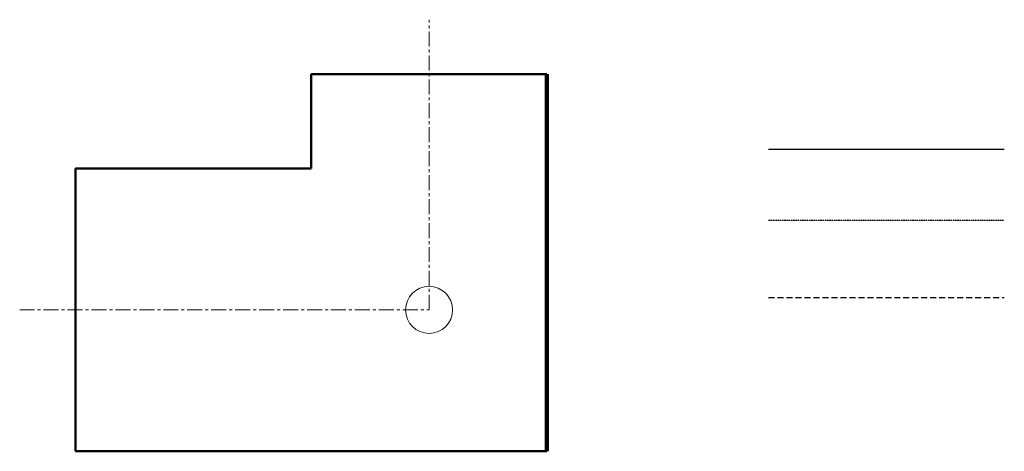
# Model space of a CAD drawing. Header units: centimetres. Extents: x 2370 to 4458, y 966 to 1882.
import ezdxf
from ezdxf.lldxf.tags import DXFTag

# ---------------------------------------------------------------- set-up
doc = ezdxf.new("R2010")
doc.units = ezdxf.units.CM
for name, pattern in [('AXES', [50.8, 31.75, -6.35, 6.35, -6.35]), ('CACHE', [9.525, 6.35, -3.175]), ('CACHE2', [4.7625, 3.175, -1.5875]), ('CACHEX2', [19.05, 12.7, -6.35])]:
    doc.linetypes.add(name, pattern=pattern)
for name, color, linetype, lineweight in [('Axes', 20, 'AXES', 15), ('Cache', 70, 'CACHE', 25), ('Cache 2', 70, 'CACHE2', 25), ('Cachex2', 70, 'CACHEX2', 25), ('Contours', 140, 'Continuous', 50)]:
    doc.layers.add(name, color=color, linetype=linetype, lineweight=lineweight)
doc.styles.get("Standard").update_dxf_attribs({"font": 'arial.ttf'})
tags = doc.linetypes.add('EAU_CHAUDE', pattern='A,12.7,-5.08,["HW",Standard,S=2.54,R=0,X=-2.54,Y=-1.27],-5.08', length=22.86).pattern_tags.tags
tags[6] = DXFTag(74, 10)

msp = doc.modelspace()

# ---------------------------------------------------------------- linework, layer by layer
at = {"layer": 'Axes', "linetype": 'AXES'}
for p, q in [((3238.1, 1266), (3238.1, 1881.5)), ((2369.6, 1266), (3238.1, 1266))]:
    msp.add_line(p, q, dxfattribs=at)
at = {"layer": 'Cache', "linetype": 'EAU_CHAUDE'}
msp.add_line((3958.3, 1606.9), (4458.3, 1606.9), dxfattribs=at)
at = {"layer": 'Cache 2', "linetype": 'CACHE2'}
msp.add_line((3958.3, 1456), (4458.3, 1456), dxfattribs=at)
at = {"layer": 'Cachex2'}
msp.add_line((3958.3, 1292.3), (4458.3, 1292.3), dxfattribs=at)
at = {"layer": 'Contours'}
for p, q in [((3488.1, 1766), (2988.1, 1766)), ((2988.1, 1766), (2988.1, 1566)), ((2988.1, 1566), (2488.1, 1566)), ((2488.1, 1566), (2488.1, 966)), ((2488.1, 966), (3488.1, 966))]:
    msp.add_line(p, q, dxfattribs=at)
at = {"layer": 'Contours', "color": 215, "lineweight": 100, "true_color": 0xa953a0}
msp.add_line((3488.1, 966), (3488.1, 1766), dxfattribs=at)
at = {"layer": 'Contours', "lineweight": 5}
msp.add_circle((3238.1, 1266), 50, dxfattribs=at)

doc.saveas('drawing.dxf')
